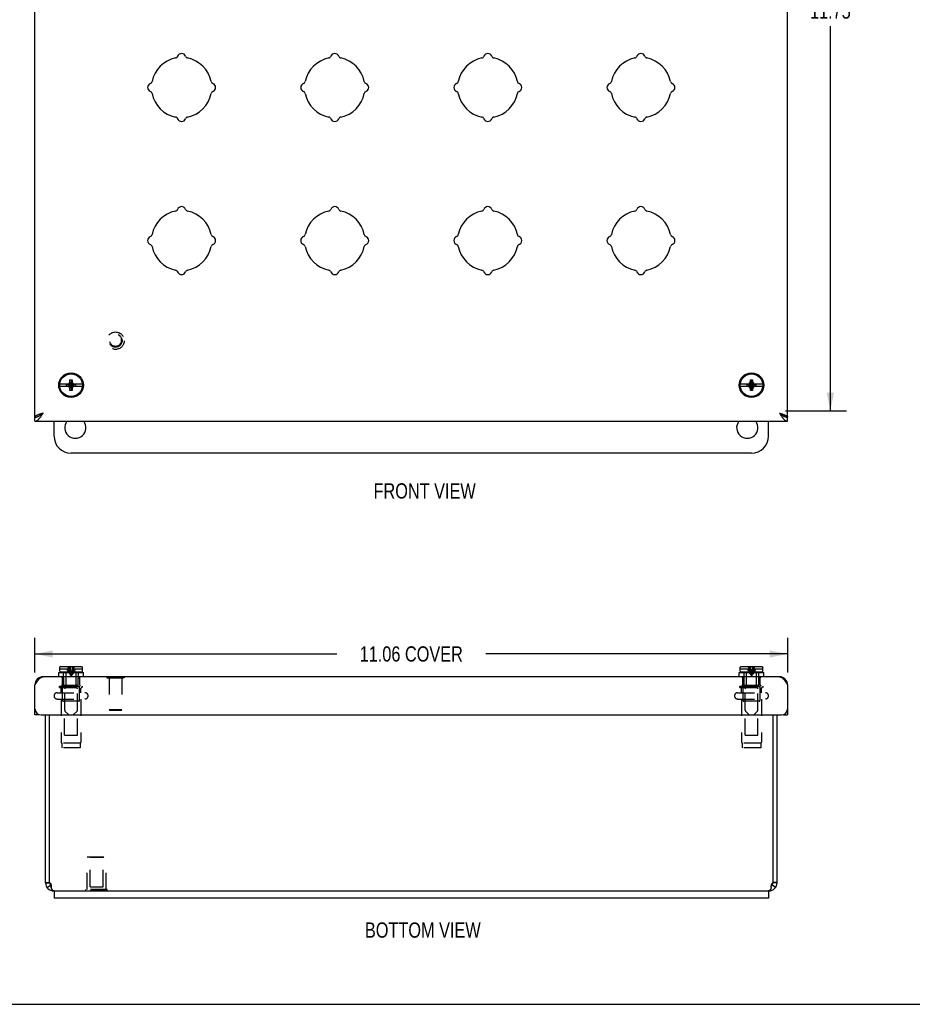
# Model space of a CAD drawing. Header units: inches. Extents: x 0 to 44.7, y 0 to 28.9.
# Tile 2 of 6: x 9.3 to 22.4, y 0 to 14.5. Entities that reach past the tile are written whole.
import ezdxf

# ---------------------------------------------------------------- set-up
doc = ezdxf.new("R2010")
doc.units = ezdxf.units.IN
doc.header["$LTSCALE"] = 2.460526
doc.header["$MEASUREMENT"] = 0
doc.linetypes.add('HIDDEN', pattern=[0.2, 0.1, -0.1])
doc.layers.get('0').update_dxf_attribs({"linetype": 'CONTINUOUS'})
for name, color, linetype in [('06___PRT_ALL_SURFS', 7, 'CONTINUOUS'), ('DEFAULT_2', 8, 'HIDDEN'), ('DIMENSIONS', 7, 'CONTINUOUS')]:
    doc.layers.add(name, color=color, linetype=linetype)
doc.styles.get("Standard").update_dxf_attribs({"font": 'txt', "width": 0.8})
doc.dimstyles.new('DIMSTYLE_2', dxfattribs={"dimtxt": 0.223684, "dimasz": 0.263158, "dimexe": 0.09, "dimexo": 0.07, "dimgap": 0.0425, "dimtad": 0, "dimtih": 1, "dimtoh": 1, "dimzin": 4, "dimdsep": 46, "dimtxsty": 'Standard', "dimblk": '_FILLED', "dimblk1": '_FILLED', "dimblk2": '_FILLED', "dimcen": 0.09, "dimadec": 0, "dimazin": 0, "dimtfac": 1, "dimtofl": 0, "dimtmove": 0, "dimatfit": 3, "dimldrblk": '_FILLED', "dimfxl": 0, "dimtolj": 1, "dimtzin": 4, "dimarcsym": 0})

# ---------------------------------------------------------------- blocks, each defined once
blk = doc.blocks.new('_FILLED')
at = {"color": 0, "linetype": 'ByBlock'}
blk.add_solid([(0, 0), (-1, 0.2), (-1, -0.2)], dxfattribs=at)
blk = doc.blocks.new('*D3')
at = {"layer": 'DIMENSIONS', "color": 2, "linetype": 'Continuous'}
for p, q in [((9.474, 4.878), (9.474, 5.387)), ((20.537, 4.878), (20.537, 5.387)), ((9.474, 5.15), (13.909, 5.15)), ((20.537, 5.15), (16.101, 5.15))]:
    blk.add_line(p, q, dxfattribs=at)
at = {"layer": 'DIMENSIONS', "color": 2, "linetype": 'Continuous', "xscale": 0.2631578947, "yscale": 0.2631578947, "zscale": 0.2631578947, "rotation": 180}
blk.add_blockref('_FILLED', (9.474, 5.15), dxfattribs=at)
at = {"layer": 'DIMENSIONS', "color": 2, "linetype": 'Continuous', "xscale": 0.2631578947, "yscale": 0.2631578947, "zscale": 0.2631578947}
blk.add_blockref('_FILLED', (20.537, 5.15), dxfattribs=at)
at = {"layer": 'DIMENSIONS', "color": 2, "linetype": 'Continuous', "insert": (15.005, 5.262), "char_height": 0.22368, "width": 1.96842, "attachment_point": 2, "line_spacing_factor": 0.9}
blk.add_mtext('11.06 COVER', dxfattribs=at)
blk = doc.blocks.new('*D10')
at = {"layer": 'DIMENSIONS', "color": 2, "linetype": 'Continuous'}
for p, q in [((20.442, 20.476), (21.401, 20.476)), ((21.164, 20.476), (21.164, 14.825)), ((21.164, 8.726), (21.164, 14.378)), ((20.505, 8.726), (21.401, 8.726))]:
    blk.add_line(p, q, dxfattribs=at)
at = {"layer": 'DIMENSIONS', "color": 2, "linetype": 'Continuous', "xscale": 0.2631578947, "yscale": 0.2631578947, "zscale": 0.2631578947}
for p, rotation in [((21.164, 20.476), 90), ((21.164, 8.726), 270)]:
    blk.add_blockref('_FILLED', p, dxfattribs=dict(at, rotation=rotation))
at = {"layer": 'DIMENSIONS', "color": 2, "linetype": 'Continuous', "insert": (21.164, 14.713), "char_height": 0.2237, "width": 0.89474, "attachment_point": 2, "line_spacing_factor": 0.9}
blk.add_mtext('11.75', dxfattribs=at)

msp = doc.modelspace()

# ---------------------------------------------------------------- linework, layer by layer
at = {"color": 3, "linetype": 'Continuous'}
for p, q in [((9.4741, 8.6302), (9.4741, 20.5727)), ((20.5366, 8.6302), (20.5366, 20.5727)), ((9.5941, 8.6902), (9.5815, 8.6862)), ((9.4741, 8.5702), (20.5366, 8.5702)), ((20.4166, 4.8142), (9.5941, 4.8142)), ((9.4741, 4.2542), (9.4741, 4.6942)), ((20.5366, 4.6942), (20.5366, 4.2542)), ((9.5641, 4.2542), (20.4466, 4.2542)), ((9.6303, 1.7862), (9.6303, 4.2542)), ((9.69, 1.79), (9.69, 4.2542)), ((20.3206, 4.2542), (20.3206, 1.79)), ((20.3803, 1.7862), (20.3803, 4.2542)), ((9.7553, 1.6662), (9.7503, 1.6662)), ((20.2603, 1.6662), (20.2553, 1.6662)), ((20.2553, 1.5622), (9.7553, 1.5622))]:
    msp.add_line(p, q, dxfattribs=at)
at = {"color": 7, "linetype": 'Continuous'}
for p, q in [((9.9583, 9.1179), (9.9776, 9.1291)), ((9.9776, 9.1291), (9.9888, 9.1484)), ((10.033, 9.0737), (9.9776, 9.1291)), ((9.9776, 9.0737), (10.033, 9.1291)), ((10.0218, 9.0214), (9.9888, 9.1814)), ((9.9888, 9.1814), (10.0218, 9.1814)), ((9.9888, 9.1484), (9.9888, 9.1814)), ((9.9888, 9.0214), (10.0218, 9.1814)), ((10.0218, 9.0544), (9.9888, 9.1484)), ((9.9888, 9.0544), (10.0218, 9.1484)), ((10.0218, 9.1814), (10.0218, 9.1484)), ((10.0218, 9.1484), (10.033, 9.1291)), ((10.033, 9.1291), (10.0523, 9.1179)), ((19.9583, 9.1179), (19.9776, 9.1291)), ((19.9776, 9.1291), (19.9888, 9.1484)), ((19.9776, 9.1291), (20.033, 9.0737)), ((19.9776, 9.0737), (20.033, 9.1291)), ((19.9888, 9.1814), (20.0218, 9.1814)), ((20.0218, 9.0214), (19.9888, 9.1814)), ((19.9888, 9.1484), (19.9888, 9.1814)), ((19.9888, 9.0214), (20.0218, 9.1814)), ((20.0218, 9.0544), (19.9888, 9.1484)), ((19.9888, 9.0544), (20.0218, 9.1484)), ((20.0218, 9.1814), (20.0218, 9.1484)), ((20.0218, 9.1484), (20.033, 9.1291)), ((20.033, 9.1291), (20.0523, 9.1179)), ((9.9727, 9.1179), (9.8391, 9.1179)), ((9.8391, 9.0849), (9.9727, 9.0849)), ((9.9406, 9.1148), (10.07, 9.0881)), ((9.9406, 9.0881), (9.9406, 9.1148)), ((9.9406, 9.1148), (9.9673, 9.1148)), ((9.9406, 9.0881), (10.07, 9.1148)), ((9.9673, 9.0881), (9.9406, 9.0881)), ((9.9776, 9.0737), (9.9583, 9.0849)), ((9.9673, 9.1148), (9.9727, 9.1179)), ((9.9673, 9.1148), (10.0433, 9.0881)), ((9.9673, 9.0881), (10.0433, 9.1148)), ((9.9727, 9.0849), (9.9673, 9.0881)), ((9.9888, 9.0544), (9.9776, 9.0737)), ((9.9888, 9.0214), (9.9888, 9.0544)), ((10.0218, 9.0214), (9.9888, 9.0214)), ((10.033, 9.0737), (10.0218, 9.0544)), ((10.0218, 9.0544), (10.0218, 9.0214)), ((10.0523, 9.0849), (10.033, 9.0737)), ((10.0379, 9.1179), (10.0433, 9.1148)), ((10.1715, 9.1179), (10.0379, 9.1179)), ((10.0433, 9.0881), (10.0379, 9.0849)), ((10.0379, 9.0849), (10.1715, 9.0849)), ((10.0433, 9.1148), (10.07, 9.1148)), ((10.07, 9.0881), (10.0433, 9.0881)), ((10.07, 9.1148), (10.07, 9.0881)), ((19.9727, 9.1179), (19.8391, 9.1179)), ((19.8391, 9.0849), (19.9727, 9.0849)), ((19.9406, 9.0881), (20.07, 9.1148)), ((19.9406, 9.1148), (19.9673, 9.1148)), ((19.9406, 9.1148), (20.07, 9.0881)), ((19.9406, 9.0881), (19.9406, 9.1148)), ((19.9673, 9.0881), (19.9406, 9.0881)), ((19.9776, 9.0737), (19.9583, 9.0849)), ((19.9673, 9.1148), (19.9727, 9.1179)), ((19.9673, 9.1148), (20.0433, 9.0881)), ((19.9673, 9.0881), (20.0433, 9.1148)), ((19.9727, 9.0849), (19.9673, 9.0881)), ((19.9888, 9.0544), (19.9776, 9.0737)), ((19.9888, 9.0214), (19.9888, 9.0544)), ((20.0218, 9.0214), (19.9888, 9.0214)), ((20.033, 9.0737), (20.0218, 9.0544)), ((20.0218, 9.0544), (20.0218, 9.0214)), ((20.0523, 9.0849), (20.033, 9.0737)), ((20.1715, 9.1179), (20.0379, 9.1179)), ((20.0379, 9.1179), (20.0433, 9.1148)), ((20.0433, 9.0881), (20.0379, 9.0849)), ((20.0379, 9.0849), (20.1715, 9.0849)), ((20.0433, 9.1148), (20.07, 9.1148)), ((20.07, 9.0881), (20.0433, 9.0881)), ((20.07, 9.1148), (20.07, 9.0881)), ((9.4741, 8.5702), (9.4741, 8.6302)), ((9.7553, 8.3514), (9.7553, 8.5702)), ((20.2553, 8.3514), (20.2553, 8.5702)), ((20.5366, 8.5702), (20.5366, 8.6302)), ((20.0053, 8.1014), (10.0053, 8.1014)), ((9.8383, 4.8967), (9.8383, 4.9317)), ((9.8383, 4.9317), (9.8391, 4.9317)), ((9.8391, 4.9497), (9.8392, 4.9512)), ((9.8391, 4.9317), (9.8391, 4.9497)), ((9.8527, 4.9647), (9.8542, 4.9647)), ((9.8542, 4.9647), (10.1564, 4.9647)), ((10.1564, 4.9647), (10.1579, 4.9647)), ((10.1715, 4.9317), (10.1715, 4.9497)), ((10.1715, 4.9317), (10.1723, 4.9317)), ((10.1723, 4.8967), (10.1723, 4.9317)), ((19.8383, 4.9317), (19.8391, 4.9317)), ((19.8383, 4.8967), (19.8383, 4.9317)), ((19.8391, 4.9497), (19.8392, 4.9512)), ((19.8391, 4.9317), (19.8391, 4.9497)), ((19.8527, 4.9647), (19.8542, 4.9647)), ((19.8542, 4.9647), (20.1564, 4.9647)), ((20.1564, 4.9647), (20.1579, 4.9647)), ((20.1715, 4.9317), (20.1715, 4.9497)), ((20.1715, 4.9317), (20.1723, 4.9317)), ((20.1723, 4.8967), (20.1723, 4.9317)), ((9.8243, 4.8142), (9.8243, 4.8767)), ((9.8243, 4.8767), (10.1863, 4.8767)), ((10.1573, 4.8817), (9.8533, 4.8817)), ((9.9323, 4.8767), (9.9323, 4.8817)), ((10.0783, 4.8767), (10.0783, 4.8817)), ((10.1863, 4.8142), (10.1863, 4.8767)), ((10.5311, 4.8192), (10.5311, 4.8142)), ((10.5311, 4.8192), (10.7871, 4.8192)), ((10.7871, 4.8192), (10.7871, 4.8142)), ((19.8243, 4.8767), (20.1863, 4.8767)), ((19.8243, 4.8142), (19.8243, 4.8767)), ((20.1573, 4.8817), (19.8533, 4.8817)), ((19.9323, 4.8767), (19.9323, 4.8817)), ((20.0783, 4.8767), (20.0783, 4.8817)), ((20.1863, 4.8142), (20.1863, 4.8767)), ((9.5341, 4.2542), (9.4741, 4.2542)), ((9.5341, 4.2594), (9.5341, 4.2542)), ((20.4766, 4.2542), (20.4766, 4.2594)), ((20.4766, 4.2542), (20.5366, 4.2542)), ((9.6303, 1.7898), (9.6903, 1.7898)), ((9.6303, 1.7862), (9.6903, 1.7862)), ((9.6532, 1.7157), (9.7018, 1.751)), ((9.6903, 1.7862), (9.6903, 1.7898)), ((9.7143, 1.7154), (9.7143, 1.742)), ((20.2964, 1.7154), (20.2964, 1.742)), ((20.3574, 1.7157), (20.3089, 1.751)), ((20.3803, 1.7898), (20.3203, 1.7898)), ((20.3203, 1.7898), (20.3203, 1.7862)), ((20.3803, 1.7862), (20.3203, 1.7862)), ((9.7553, 1.6662), (9.7553, 1.5622)), ((9.7553, 1.6662), (20.2553, 1.6662)), ((20.2553, 1.6662), (20.2553, 1.5622)), ((0, 0), (44.7368, 0))]:
    msp.add_line(p, q, dxfattribs=at)
at = {"color": 3, "linetype": 'Continuous'}
for points in [[(9.4741, 8.5702), (9.4783, 8.5703), (9.4826, 8.5709), (9.4869, 8.5718), (9.4912, 8.5732), (9.4955, 8.5748), (9.4998, 8.5769), (9.5041, 8.5793), (9.5084, 8.582), (9.5126, 8.5851), (9.5169, 8.5885), (9.5212, 8.5923), (9.5255, 8.5963), (9.5298, 8.6007), (9.534, 8.6053), (9.5383, 8.6102), (9.5426, 8.6153), (9.5469, 8.6207), (9.5512, 8.6263), (9.5555, 8.6321), (9.5598, 8.6381), (9.5641, 8.6442), (9.5683, 8.6505), (9.5726, 8.6569), (9.5769, 8.6634), (9.5812, 8.67), (9.5855, 8.6767), (9.5898, 8.6834), (9.5941, 8.6902)], [(9.5815, 8.6862), (9.5753, 8.6842), (9.5691, 8.6822), (9.563, 8.6802), (9.557, 8.6782), (9.5511, 8.6762), (9.5452, 8.6742), (9.5396, 8.6722), (9.5341, 8.6702), (9.5287, 8.6682), (9.5235, 8.6662), (9.5185, 8.6642), (9.5138, 8.6622), (9.5092, 8.6602), (9.5049, 8.6582), (9.5008, 8.6562), (9.497, 8.6542), (9.4934, 8.6522), (9.4901, 8.6502), (9.4871, 8.6482), (9.4844, 8.6462), (9.482, 8.6442), (9.4799, 8.6422), (9.4781, 8.6402), (9.4767, 8.6382), (9.4755, 8.6362), (9.4747, 8.6342), (9.4742, 8.6322), (9.4741, 8.6302)], [(20.4166, 8.6902), (20.4291, 8.6862), (20.4353, 8.6842), (20.4415, 8.6822), (20.4476, 8.6802), (20.4536, 8.6782), (20.4596, 8.6762), (20.4654, 8.6742), (20.471, 8.6722), (20.4766, 8.6702), (20.4819, 8.6682), (20.4871, 8.6662), (20.4921, 8.6642), (20.4969, 8.6622), (20.5014, 8.6602), (20.5057, 8.6582), (20.5098, 8.6562), (20.5136, 8.6542), (20.5172, 8.6522), (20.5205, 8.6502), (20.5235, 8.6482), (20.5262, 8.6462), (20.5286, 8.6442), (20.5307, 8.6422), (20.5325, 8.6402), (20.5339, 8.6382), (20.5351, 8.6362), (20.5359, 8.6342), (20.5364, 8.6322), (20.5366, 8.6302)], [(20.4166, 8.6902), (20.4208, 8.6834), (20.4251, 8.6767), (20.4294, 8.6701), (20.4337, 8.6634), (20.438, 8.6569), (20.4423, 8.6505), (20.4466, 8.6442), (20.4509, 8.6381), (20.4551, 8.6321), (20.4594, 8.6263), (20.4637, 8.6207), (20.468, 8.6153), (20.4723, 8.6102), (20.4765, 8.6053), (20.4808, 8.6007), (20.4851, 8.5963), (20.4894, 8.5923), (20.4937, 8.5886), (20.498, 8.5851), (20.5023, 8.582), (20.5066, 8.5793), (20.5108, 8.5769), (20.5151, 8.5748), (20.5194, 8.5732), (20.5237, 8.5719), (20.528, 8.5709), (20.5323, 8.5703), (20.5366, 8.5702)], [(9.4741, 4.6942), (9.4783, 4.701), (9.4826, 4.7077), (9.4869, 4.7143), (9.4912, 4.7209), (9.4955, 4.7275), (9.4998, 4.7339), (9.5041, 4.7402), (9.5084, 4.7463), (9.5126, 4.7523), (9.5169, 4.7581), (9.5212, 4.7637), (9.5255, 4.769), (9.5298, 4.7742), (9.534, 4.7791), (9.5383, 4.7837), (9.5426, 4.788), (9.5469, 4.7921), (9.5512, 4.7958), (9.5555, 4.7993), (9.5598, 4.8024), (9.5641, 4.8051), (9.5683, 4.8075), (9.5726, 4.8095), (9.5769, 4.8112), (9.5812, 4.8125), (9.5855, 4.8135), (9.5898, 4.814), (9.5941, 4.8142)], [(20.4166, 4.8142), (20.4208, 4.814), (20.4251, 4.8135), (20.4294, 4.8125), (20.4337, 4.8112), (20.438, 4.8095), (20.4423, 4.8075), (20.4466, 4.8051), (20.4509, 4.8023), (20.4551, 4.7993), (20.4594, 4.7958), (20.4637, 4.7921), (20.468, 4.7881), (20.4723, 4.7837), (20.4765, 4.7791), (20.4808, 4.7742), (20.4851, 4.7691), (20.4894, 4.7637), (20.4937, 4.7581), (20.498, 4.7523), (20.5023, 4.7463), (20.5066, 4.7402), (20.5108, 4.7339), (20.5151, 4.7275), (20.5194, 4.7209), (20.5237, 4.7143), (20.528, 4.7077), (20.5323, 4.701), (20.5366, 4.6942)], [(9.6951, 1.7862), (9.696, 1.7852), (9.6968, 1.7842), (9.6977, 1.7831), (9.6985, 1.782), (9.6993, 1.7809), (9.7001, 1.7797), (9.7009, 1.7786), (9.7016, 1.7773), (9.7024, 1.7761), (9.7031, 1.7749), (9.7038, 1.7736), (9.7045, 1.7723), (9.7052, 1.771), (9.7058, 1.7696), (9.7065, 1.7683), (9.7071, 1.7669), (9.7077, 1.7655), (9.7083, 1.7641), (9.7088, 1.7627), (9.7094, 1.7613), (9.7099, 1.7598), (9.7104, 1.7584), (9.7108, 1.7569), (9.7113, 1.7555), (9.7117, 1.754), (9.7121, 1.7525), (9.7125, 1.751), (9.7128, 1.7495), (9.7132, 1.7481), (9.7135, 1.7466), (9.7137, 1.7451), (9.714, 1.7436), (9.7142, 1.7421), (9.7145, 1.7406), (9.7146, 1.7392), (9.7148, 1.7377), (9.715, 1.7362), (9.7151, 1.7348), (9.7152, 1.7333), (9.7152, 1.7319), (9.7153, 1.7304), (9.7153, 1.729), (9.7153, 1.7282)], [(20.2953, 1.7282), (20.2953, 1.729), (20.2953, 1.7304), (20.2954, 1.7319), (20.2955, 1.7333), (20.2956, 1.7348), (20.2957, 1.7362), (20.2958, 1.7377), (20.296, 1.7392), (20.2962, 1.7406), (20.2964, 1.7421), (20.2966, 1.7436), (20.2969, 1.7451), (20.2972, 1.7466), (20.2975, 1.7481), (20.2978, 1.7495), (20.2981, 1.751), (20.2985, 1.7525), (20.2989, 1.754), (20.2993, 1.7555), (20.2998, 1.7569), (20.3003, 1.7584), (20.3007, 1.7598), (20.3013, 1.7613), (20.3018, 1.7627), (20.3023, 1.7641), (20.3029, 1.7655), (20.3035, 1.7669), (20.3041, 1.7683), (20.3048, 1.7696), (20.3054, 1.771), (20.3061, 1.7723), (20.3068, 1.7736), (20.3075, 1.7749), (20.3082, 1.7761), (20.309, 1.7773), (20.3098, 1.7786), (20.3105, 1.7797), (20.3113, 1.7809), (20.3121, 1.782), (20.3129, 1.7831), (20.3138, 1.7842), (20.3146, 1.7852), (20.3155, 1.7862)], [(9.7153, 1.7282), (9.7153, 1.7276), (9.7153, 1.7262), (9.7152, 1.7248), (9.7152, 1.7234), (9.7151, 1.722), (9.715, 1.7207), (9.7148, 1.7193), (9.7147, 1.718), (9.7145, 1.7167), (9.7143, 1.7154)], [(9.7503, 1.6662), (9.7496, 1.6663), (9.7489, 1.6663), (9.7481, 1.6664), (9.7474, 1.6666), (9.7467, 1.6668), (9.746, 1.667), (9.7453, 1.6673), (9.7445, 1.6676), (9.7438, 1.6679), (9.7431, 1.6683), (9.7424, 1.6688), (9.7417, 1.6693), (9.7409, 1.6698), (9.7402, 1.6704), (9.7395, 1.671), (9.7388, 1.6716), (9.7381, 1.6723), (9.7373, 1.673), (9.7366, 1.6738), (9.7359, 1.6746), (9.7352, 1.6755), (9.7344, 1.6763), (9.7337, 1.6773), (9.733, 1.6782), (9.7323, 1.6792), (9.7316, 1.6803), (9.7308, 1.6813), (9.7301, 1.6825), (9.7294, 1.6836), (9.7287, 1.6848), (9.728, 1.686), (9.7272, 1.6873), (9.7265, 1.6886), (9.7258, 1.6899), (9.7251, 1.6913), (9.7243, 1.6926), (9.7236, 1.6941), (9.7229, 1.6955), (9.7222, 1.697), (9.7215, 1.6985), (9.7207, 1.7001), (9.72, 1.7017), (9.7193, 1.7033), (9.7186, 1.7049), (9.7179, 1.7066), (9.7171, 1.7083), (9.7164, 1.71), (9.7157, 1.7118), (9.715, 1.7136), (9.7143, 1.7154)], [(20.2964, 1.7154), (20.2956, 1.7136), (20.2949, 1.7118), (20.2942, 1.71), (20.2935, 1.7083), (20.2928, 1.7066), (20.292, 1.7049), (20.2913, 1.7033), (20.2906, 1.7017), (20.2899, 1.7001), (20.2892, 1.6985), (20.2884, 1.697), (20.2877, 1.6955), (20.287, 1.6941), (20.2863, 1.6926), (20.2855, 1.6913), (20.2848, 1.6899), (20.2841, 1.6886), (20.2834, 1.6873), (20.2827, 1.686), (20.2819, 1.6848), (20.2812, 1.6836), (20.2805, 1.6825), (20.2798, 1.6813), (20.2791, 1.6803), (20.2783, 1.6792), (20.2776, 1.6782), (20.2769, 1.6773), (20.2762, 1.6763), (20.2755, 1.6755), (20.2747, 1.6746), (20.274, 1.6738), (20.2733, 1.673), (20.2726, 1.6723), (20.2718, 1.6716), (20.2711, 1.671), (20.2704, 1.6704), (20.2697, 1.6698), (20.269, 1.6693), (20.2682, 1.6688), (20.2675, 1.6683), (20.2668, 1.6679), (20.2661, 1.6676), (20.2654, 1.6673), (20.2646, 1.667), (20.2639, 1.6668), (20.2632, 1.6666), (20.2625, 1.6664), (20.2618, 1.6663), (20.261, 1.6663), (20.2603, 1.6662)], [(20.2964, 1.7154), (20.2962, 1.7167), (20.296, 1.718), (20.2958, 1.7193), (20.2957, 1.7207), (20.2955, 1.722), (20.2955, 1.7234), (20.2954, 1.7248), (20.2953, 1.7262), (20.2953, 1.7276), (20.2953, 1.7282)]]:
    msp.add_lwpolyline(points, dxfattribs=at)
at = {"color": 7, "linetype": 'Continuous'}
for points in [[(9.5426, 8.6527), (9.5469, 8.6554), (9.5512, 8.6582), (9.5555, 8.6611), (9.5598, 8.6641), (9.5641, 8.6672), (9.5683, 8.6703), (9.5726, 8.6735), (9.5769, 8.6768), (9.5812, 8.6801), (9.5855, 8.6834), (9.5898, 8.6868), (9.5941, 8.6902)], [(9.5941, 8.6902), (9.5902, 8.6877), (9.5863, 8.6852), (9.5824, 8.6827), (9.5785, 8.6802), (9.5748, 8.6776), (9.5711, 8.6751), (9.5675, 8.6726), (9.5641, 8.6702), (9.5607, 8.6677), (9.5576, 8.6652), (9.5545, 8.6627), (9.5516, 8.6602), (9.5489, 8.6576), (9.5464, 8.6551), (9.5464, 8.6551)], [(20.4166, 8.6902), (20.4205, 8.6877), (20.4244, 8.6852), (20.4283, 8.6827), (20.4321, 8.6802), (20.4359, 8.6776), (20.4395, 8.6751), (20.4431, 8.6726), (20.4466, 8.6702), (20.4499, 8.6677), (20.4531, 8.6652), (20.4561, 8.6627), (20.459, 8.6602), (20.4617, 8.6576), (20.4642, 8.6551), (20.4642, 8.6551)], [(20.4166, 8.6902), (20.4208, 8.6868), (20.4251, 8.6834), (20.4294, 8.6801), (20.4337, 8.6768), (20.438, 8.6735), (20.4423, 8.6703), (20.4466, 8.6672), (20.4509, 8.6641), (20.4551, 8.6611), (20.4594, 8.6582), (20.4637, 8.6554)], [(9.4741, 8.6302), (9.4783, 8.6302), (9.4826, 8.6305), (9.4869, 8.631), (9.4912, 8.6317), (9.4955, 8.6325), (9.4998, 8.6335), (9.5041, 8.6347), (9.5084, 8.6361), (9.5126, 8.6376), (9.5169, 8.6394), (9.5212, 8.6412), (9.5255, 8.6432), (9.5298, 8.6454), (9.534, 8.6477)], [(9.534, 8.6477), (9.5383, 8.6502), (9.5426, 8.6527)], [(20.4637, 8.6554), (20.468, 8.6527), (20.4723, 8.6502), (20.4765, 8.6477)], [(20.4765, 8.6477), (20.4808, 8.6454), (20.4851, 8.6432), (20.4894, 8.6412), (20.4937, 8.6394), (20.498, 8.6376), (20.5023, 8.6361), (20.5066, 8.6347), (20.5108, 8.6335), (20.5151, 8.6325), (20.5194, 8.6317), (20.5237, 8.631), (20.528, 8.6305), (20.5323, 8.6302), (20.5366, 8.6302)], [(9.8392, 4.9512), (9.8394, 4.9527), (9.8398, 4.9541), (9.8403, 4.9555), (9.8409, 4.9568), (9.8417, 4.9581), (9.8426, 4.9593), (9.8435, 4.9603), (9.8446, 4.9613), (9.8458, 4.9622), (9.8471, 4.963), (9.8484, 4.9636), (9.8498, 4.9641), (9.8513, 4.9644), (9.8527, 4.9647)], [(10.1579, 4.9647), (10.1593, 4.9644), (10.1608, 4.9641), (10.1622, 4.9636), (10.1635, 4.963), (10.1648, 4.9622), (10.166, 4.9613), (10.1671, 4.9604), (10.1681, 4.9593), (10.1689, 4.9581), (10.1697, 4.9568), (10.1703, 4.9555), (10.1708, 4.9541), (10.1712, 4.9527)], [(10.1712, 4.9527), (10.1714, 4.9512), (10.1715, 4.9497)], [(19.8392, 4.9512), (19.8394, 4.9527), (19.8398, 4.9541), (19.8403, 4.9555), (19.8409, 4.9568), (19.8417, 4.9581), (19.8426, 4.9593), (19.8435, 4.9603), (19.8446, 4.9613), (19.8458, 4.9622), (19.8471, 4.963), (19.8484, 4.9636), (19.8498, 4.9641), (19.8513, 4.9644), (19.8527, 4.9647)], [(20.1579, 4.9647), (20.1593, 4.9644), (20.1608, 4.9641), (20.1622, 4.9636), (20.1635, 4.963), (20.1648, 4.9622), (20.166, 4.9613), (20.1671, 4.9604), (20.1681, 4.9593), (20.1689, 4.9581), (20.1697, 4.9568), (20.1703, 4.9555), (20.1708, 4.9541), (20.1712, 4.9527)], [(20.1712, 4.9527), (20.1714, 4.9512), (20.1715, 4.9497)]]:
    msp.add_lwpolyline(points, dxfattribs=at)
for centre, radius in [((10.0053, 9.1014), 0.181), ((10.0053, 9.1014), 0.167), ((20.0053, 9.1014), 0.181), ((20.0053, 9.1014), 0.167)]:
    msp.add_circle(centre, radius, dxfattribs=at)
at = {"color": 3, "linetype": 'Continuous'}
for centre, radius, start, end in [((11.6303, 13.4764), 0.443, 101.44242, 168.55758), ((11.5345, 13.9498), 0.04, 281.44242, 339.19898), ((11.6303, 13.9134), 0.0625, 20.80102, 159.19898), ((11.7261, 13.9498), 0.04, 200.80102, 258.55758), ((11.6303, 13.4764), 0.443, 11.44242, 78.55758), ((13.8803, 13.4764), 0.443, 101.44242, 168.55758), ((13.7845, 13.9498), 0.04, 281.44242, 339.19898), ((13.8803, 13.9134), 0.0625, 20.80102, 159.19898), ((13.9761, 13.9498), 0.04, 200.80102, 258.55758), ((13.8803, 13.4764), 0.443, 11.44242, 78.55758), ((16.1303, 13.4764), 0.443, 101.44242, 168.55758), ((16.0345, 13.9498), 0.04, 281.44242, 339.19898), ((16.1303, 13.9134), 0.0625, 20.80102, 159.19898), ((16.2261, 13.9498), 0.04, 200.80102, 258.55758), ((16.1303, 13.4764), 0.443, 11.44242, 78.55758), ((18.3803, 13.4764), 0.443, 101.44242, 168.55758), ((18.2845, 13.9498), 0.04, 281.44242, 339.19898), ((18.3803, 13.9134), 0.0625, 20.80102, 159.19898), ((18.4761, 13.9498), 0.04, 200.80102, 258.55758), ((18.3803, 13.4764), 0.443, 11.44242, 78.55758), ((11.1933, 13.4764), 0.0625, 110.80102, 249.19898), ((11.1569, 13.5722), 0.04, 290.80102, 348.55758), ((12.1037, 13.5722), 0.04, 191.44242, 249.19898), ((12.0673, 13.4764), 0.0625, 290.80102, 69.19898), ((13.4433, 13.4764), 0.0625, 110.80102, 249.19898), ((13.4069, 13.5722), 0.04, 290.80102, 348.55758), ((14.3537, 13.5722), 0.04, 191.44242, 249.19898), ((14.3173, 13.4764), 0.0625, 290.80102, 69.19898), ((15.6933, 13.4764), 0.0625, 110.80102, 249.19898), ((15.6569, 13.5722), 0.04, 290.80102, 348.55758), ((16.6037, 13.5722), 0.04, 191.44242, 249.19898), ((16.5673, 13.4764), 0.0625, 290.80102, 69.19898), ((17.9433, 13.4764), 0.0625, 110.80102, 249.19898), ((17.9069, 13.5722), 0.04, 290.80102, 348.55758), ((18.8537, 13.5722), 0.04, 191.44242, 249.19898), ((18.8173, 13.4764), 0.0625, 290.80102, 69.19898), ((11.1569, 13.3806), 0.04, 11.44242, 69.19898), ((11.6303, 13.4764), 0.443, 191.44242, 258.55758), ((11.6303, 13.4764), 0.443, 281.44242, 348.55758), ((12.1037, 13.3806), 0.04, 110.80102, 168.55758), ((13.4069, 13.3806), 0.04, 11.44242, 69.19898), ((13.8803, 13.4764), 0.443, 191.44242, 258.55758), ((13.8803, 13.4764), 0.443, 281.44242, 348.55758), ((14.3537, 13.3806), 0.04, 110.80102, 168.55758), ((15.6569, 13.3806), 0.04, 11.44242, 69.19898), ((16.1303, 13.4764), 0.443, 191.44242, 258.55758), ((16.1303, 13.4764), 0.443, 281.44242, 348.55758), ((16.6037, 13.3806), 0.04, 110.80102, 168.55758), ((17.9069, 13.3806), 0.04, 11.44242, 69.19898), ((18.3803, 13.4764), 0.443, 191.44242, 258.55758), ((18.3803, 13.4764), 0.443, 281.44242, 348.55758), ((18.8537, 13.3806), 0.04, 110.80102, 168.55758), ((11.5345, 13.003), 0.04, 20.80102, 78.55758), ((11.7261, 13.003), 0.04, 101.44242, 159.19898), ((13.7845, 13.003), 0.04, 20.80102, 78.55758), ((13.9761, 13.003), 0.04, 101.44242, 159.19898), ((16.0345, 13.003), 0.04, 20.80102, 78.55758), ((16.2261, 13.003), 0.04, 101.44242, 159.19898), ((18.2845, 13.003), 0.04, 20.80102, 78.55758), ((18.4761, 13.003), 0.04, 101.44242, 159.19898), ((11.6303, 13.0394), 0.0625, 200.80102, 339.19898), ((13.8803, 13.0394), 0.0625, 200.80102, 339.19898), ((16.1303, 13.0394), 0.0625, 200.80102, 339.19898), ((18.3803, 13.0394), 0.0625, 200.80102, 339.19898), ((11.6303, 11.6634), 0.0625, 20.80102, 159.19898), ((13.8803, 11.6634), 0.0625, 20.80102, 159.19898), ((16.1303, 11.6634), 0.0625, 20.80102, 159.19898), ((18.3803, 11.6634), 0.0625, 20.80102, 159.19898), ((11.6303, 11.2264), 0.443, 101.44242, 168.55758), ((11.5345, 11.6998), 0.04, 281.44242, 339.19898), ((11.7261, 11.6998), 0.04, 200.80102, 258.55758), ((11.6303, 11.2264), 0.443, 11.44242, 78.55758), ((13.8803, 11.2264), 0.443, 101.44242, 168.55758), ((13.7845, 11.6998), 0.04, 281.44242, 339.19898), ((13.9761, 11.6998), 0.04, 200.80102, 258.55758), ((13.8803, 11.2264), 0.443, 11.44242, 78.55758), ((16.1303, 11.2264), 0.443, 101.44242, 168.55758), ((16.0345, 11.6998), 0.04, 281.44242, 339.19898), ((16.2261, 11.6998), 0.04, 200.80102, 258.55758), ((16.1303, 11.2264), 0.443, 11.44242, 78.55758), ((18.3803, 11.2264), 0.443, 101.44242, 168.55758), ((18.2845, 11.6998), 0.04, 281.44242, 339.19898), ((18.4761, 11.6998), 0.04, 200.80102, 258.55758), ((18.3803, 11.2264), 0.443, 11.44242, 78.55758), ((11.1569, 11.3222), 0.04, 290.80102, 348.55758), ((12.1037, 11.3222), 0.04, 191.44242, 249.19898), ((13.4069, 11.3222), 0.04, 290.80102, 348.55758), ((14.3537, 11.3222), 0.04, 191.44242, 249.19898), ((15.6569, 11.3222), 0.04, 290.80102, 348.55758), ((16.6037, 11.3222), 0.04, 191.44242, 249.19898), ((17.9069, 11.3222), 0.04, 290.80102, 348.55758), ((18.8537, 11.3222), 0.04, 191.44242, 249.19898), ((11.1933, 11.2264), 0.0625, 110.80102, 249.19898), ((11.1569, 11.1306), 0.04, 11.44242, 69.19898), ((12.1037, 11.1306), 0.04, 110.80102, 168.55758), ((12.0673, 11.2264), 0.0625, 290.80102, 69.19898), ((13.4433, 11.2264), 0.0625, 110.80102, 249.19898), ((13.4069, 11.1306), 0.04, 11.44242, 69.19898), ((14.3537, 11.1306), 0.04, 110.80102, 168.55758), ((14.3173, 11.2264), 0.0625, 290.80102, 69.19898), ((15.6933, 11.2264), 0.0625, 110.80102, 249.19898), ((15.6569, 11.1306), 0.04, 11.44242, 69.19898), ((16.6037, 11.1306), 0.04, 110.80102, 168.55758), ((16.5673, 11.2264), 0.0625, 290.80102, 69.19898), ((17.9433, 11.2264), 0.0625, 110.80102, 249.19898), ((17.9069, 11.1306), 0.04, 11.44242, 69.19898), ((18.8537, 11.1306), 0.04, 110.80102, 168.55758), ((18.8173, 11.2264), 0.0625, 290.80102, 69.19898), ((11.6303, 11.2264), 0.443, 191.44242, 258.55758), ((11.6303, 11.2264), 0.443, 281.44242, 348.55758), ((13.8803, 11.2264), 0.443, 191.44242, 258.55758), ((13.8803, 11.2264), 0.443, 281.44242, 348.55758), ((16.1303, 11.2264), 0.443, 191.44242, 258.55758), ((16.1303, 11.2264), 0.443, 281.44242, 348.55758), ((18.3803, 11.2264), 0.443, 191.44242, 258.55758), ((18.3803, 11.2264), 0.443, 281.44242, 348.55758), ((11.5345, 10.753), 0.04, 20.80102, 78.55758), ((11.6303, 10.7894), 0.0625, 200.80102, 339.19898), ((11.7261, 10.753), 0.04, 101.44242, 159.19898), ((13.7845, 10.753), 0.04, 20.80102, 78.55758), ((13.8803, 10.7894), 0.0625, 200.80102, 339.19898), ((13.9761, 10.753), 0.04, 101.44242, 159.19898), ((16.0345, 10.753), 0.04, 20.80102, 78.55758), ((16.1303, 10.7894), 0.0625, 200.80102, 339.19898), ((16.2261, 10.753), 0.04, 101.44242, 159.19898), ((18.2845, 10.753), 0.04, 20.80102, 78.55758), ((18.3803, 10.7894), 0.0625, 200.80102, 339.19898), ((18.4761, 10.753), 0.04, 101.44242, 159.19898), ((9.5941, 4.6942), 0.12, 90, 180), ((20.4166, 4.6942), 0.12, 0, 90), ((9.5641, 4.3442), 0.09, 180, 270), ((20.4466, 4.3442), 0.09, 270, 360), ((9.7503, 1.7862), 0.12, 180, 270), ((9.6603, 1.7437), 0.055, 50.69801, 57.31636), ((20.2603, 1.7862), 0.12, 270, 360), ((20.3503, 1.7437), 0.055, 122.68364, 129.30199)]:
    msp.add_arc(centre, radius, start, end, dxfattribs=at)
at = {"color": 7, "linetype": 'Continuous'}
for centre, radius, start, end in [((10.0678, 8.4764), 0.1562, 143.03757, 36.96243), ((19.9428, 8.4764), 0.1562, 143.03757, 36.96243), ((10.0053, 8.3514), 0.25, 180, 270), ((20.0053, 8.3514), 0.25, 270, 360), ((9.8533, 4.8967), 0.015, 180, 270), ((10.1573, 4.8967), 0.015, 270, 360), ((19.8533, 4.8967), 0.015, 180, 270), ((20.1573, 4.8967), 0.015, 270, 360), ((9.7503, 1.7862), 0.06, 180, 233.05876), ((20.2603, 1.7862), 0.06, 306.94124, 360)]:
    msp.add_arc(centre, radius, start, end, dxfattribs=at)
at = {"layer": '06___PRT_ALL_SURFS', "color": 8, "linetype": 'HIDDEN'}
for p, q in [((10.2243, 1.6658), (10.2243, 1.6868)), ((10.5363, 1.6868), (10.2243, 1.6868)), ((10.5363, 1.6658), (10.2243, 1.6658)), ((10.3803, 1.6658), (10.3803, 1.6868)), ((10.5363, 1.6658), (10.5363, 1.6868))]:
    msp.add_line(p, q, dxfattribs=at)
at = {"layer": 'DEFAULT_2', "color": 8, "linetype": 'HIDDEN'}
for p, q in [((9.8391, 4.9317), (9.9727, 4.9317)), ((9.8409, 4.9568), (9.8409, 4.9568)), ((9.8417, 4.9581), (9.8417, 4.9581)), ((9.8426, 4.9593), (9.8426, 4.9593)), ((9.8436, 4.9604), (9.8435, 4.9603)), ((9.8447, 4.9613), (9.8446, 4.9613)), ((9.8458, 4.9622), (9.8458, 4.9622)), ((9.8471, 4.963), (9.8471, 4.963)), ((9.8527, 4.9647), (9.8513, 4.9644)), ((10.0379, 4.9317), (10.1715, 4.9317)), ((10.1635, 4.963), (10.1635, 4.963)), ((10.1648, 4.9622), (10.1648, 4.9622)), ((10.166, 4.9613), (10.166, 4.9613)), ((10.1671, 4.9603), (10.1671, 4.9604)), ((10.1681, 4.9593), (10.1681, 4.9593)), ((10.169, 4.9581), (10.1689, 4.9581)), ((10.1697, 4.9568), (10.1697, 4.9568)), ((10.1714, 4.9512), (10.1712, 4.9527)), ((19.8391, 4.9317), (19.9727, 4.9317)), ((19.8409, 4.9568), (19.8409, 4.9568)), ((19.8417, 4.9581), (19.8417, 4.9581)), ((19.8426, 4.9593), (19.8426, 4.9593)), ((19.8436, 4.9604), (19.8435, 4.9603)), ((19.8447, 4.9613), (19.8446, 4.9613)), ((19.8458, 4.9622), (19.8458, 4.9622)), ((19.8471, 4.963), (19.8471, 4.963)), ((19.8527, 4.9647), (19.8513, 4.9644)), ((20.0403, 4.9369), (20.0379, 4.9317)), ((20.0379, 4.9317), (20.1715, 4.9317)), ((20.1635, 4.963), (20.1635, 4.963)), ((20.1648, 4.9622), (20.1648, 4.9622)), ((20.166, 4.9613), (20.166, 4.9613)), ((20.1671, 4.9603), (20.1671, 4.9604)), ((20.1681, 4.9593), (20.1681, 4.9593)), ((20.169, 4.9581), (20.1689, 4.9581)), ((20.1697, 4.9568), (20.1697, 4.9568)), ((20.1714, 4.9512), (20.1712, 4.9527)), ((9.8753, 4.7967), (9.8753, 4.8142)), ((9.8753, 4.7967), (9.8995, 4.7967)), ((9.8788, 4.6892), (9.8788, 4.7967)), ((9.8953, 4.7967), (9.8953, 4.8767)), ((9.8995, 4.6667), (9.8995, 4.7967)), ((9.9323, 4.6689), (9.9323, 4.8767)), ((9.9597, 4.8962), (9.9702, 4.8788)), ((10.0509, 4.8962), (10.0404, 4.8788)), ((10.0783, 4.6689), (10.0783, 4.8767)), ((10.1111, 4.6667), (10.1111, 4.7967)), ((10.1111, 4.7967), (10.1353, 4.7967)), ((10.1153, 4.7967), (10.1153, 4.8767)), ((10.1318, 4.6892), (10.1318, 4.7967)), ((10.1353, 4.7967), (10.1353, 4.8142)), ((10.5311, 4.8142), (10.5311, 4.8012)), ((10.5311, 4.8012), (10.7871, 4.8012)), ((10.5651, 4.8012), (10.5651, 4.3292)), ((10.7531, 4.8012), (10.7531, 4.3292)), ((10.7871, 4.8142), (10.7871, 4.8012)), ((19.8753, 4.7967), (19.8753, 4.8142)), ((19.8753, 4.7967), (19.8995, 4.7967)), ((19.8788, 4.6892), (19.8788, 4.7967)), ((19.8953, 4.7967), (19.8953, 4.8767)), ((19.8995, 4.6667), (19.8995, 4.7967)), ((19.9323, 4.6689), (19.9323, 4.8767)), ((19.9597, 4.8962), (19.9702, 4.8788)), ((20.0509, 4.8962), (20.0404, 4.8788)), ((20.0783, 4.6689), (20.0783, 4.8767)), ((20.1111, 4.7967), (20.1353, 4.7967)), ((20.1111, 4.6667), (20.1111, 4.7967)), ((20.1153, 4.7967), (20.1153, 4.8767)), ((20.1318, 4.6892), (20.1318, 4.7967)), ((20.1353, 4.7967), (20.1353, 4.8142)), ((9.8353, 4.6582), (9.8353, 4.6762)), ((9.8353, 4.6762), (10.1753, 4.6762)), ((9.8353, 4.6582), (10.1753, 4.6582)), ((9.8593, 4.5802), (9.8593, 4.6482)), ((9.8655, 4.6892), (9.8734, 4.6815)), ((9.8655, 4.6892), (10.1451, 4.6892)), ((9.8734, 4.6815), (9.8811, 4.674)), ((9.8803, 4.4662), (9.8803, 4.6762)), ((9.8811, 4.674), (9.8886, 4.6667)), ((10.122, 4.6667), (9.8886, 4.6667)), ((9.9113, 4.3219), (9.9113, 4.6355)), ((9.9279, 4.6583), (9.9157, 4.6461)), ((10.0827, 4.6583), (10.0949, 4.6461)), ((10.0993, 4.3219), (10.0993, 4.6355)), ((10.1295, 4.674), (10.122, 4.6667)), ((10.1295, 4.674), (10.1372, 4.6815)), ((10.1303, 4.4662), (10.1303, 4.6762)), ((10.1372, 4.6815), (10.1451, 4.6892)), ((10.1513, 4.5802), (10.1513, 4.6482)), ((10.1753, 4.6582), (10.1753, 4.6762)), ((19.8353, 4.6762), (20.1753, 4.6762)), ((19.8353, 4.6582), (19.8353, 4.6762)), ((19.8353, 4.6582), (20.1753, 4.6582)), ((19.8593, 4.5802), (19.8593, 4.6482)), ((19.8655, 4.6892), (20.1451, 4.6892)), ((19.8734, 4.6815), (19.8655, 4.6892)), ((19.8734, 4.6815), (19.8811, 4.674)), ((19.8803, 4.4662), (19.8803, 4.6762)), ((19.8811, 4.674), (19.8886, 4.6667)), ((20.122, 4.6667), (19.8886, 4.6667)), ((19.9113, 4.3219), (19.9113, 4.6355)), ((19.9279, 4.6583), (19.9157, 4.6461)), ((20.0827, 4.6583), (20.0949, 4.6461)), ((20.0993, 4.3219), (20.0993, 4.6355)), ((20.122, 4.6667), (20.1295, 4.674)), ((20.1295, 4.674), (20.1372, 4.6815)), ((20.1303, 4.4662), (20.1303, 4.6762)), ((20.1372, 4.6815), (20.1451, 4.6892)), ((20.1513, 4.5802), (20.1513, 4.6482)), ((20.1753, 4.6582), (20.1753, 4.6762)), ((9.8016, 4.5802), (10.2091, 4.5802)), ((9.8016, 4.4877), (10.2091, 4.4877)), ((9.8593, 4.4877), (9.8593, 3.8546)), ((10.1513, 4.4877), (10.1513, 3.8546)), ((19.8016, 4.5802), (20.2091, 4.5802)), ((19.8016, 4.4877), (20.2091, 4.4877)), ((19.8593, 4.4877), (19.8593, 3.8546)), ((20.1513, 4.4877), (20.1513, 3.8546)), ((10.1203, 4.4562), (9.8903, 4.4562)), ((9.9103, 3.9562), (9.9103, 4.4562)), ((10.1003, 3.9562), (10.1003, 4.4562)), ((20.1203, 4.4562), (19.8903, 4.4562)), ((19.9103, 3.9562), (19.9103, 4.4562)), ((20.1003, 3.9562), (20.1003, 4.4562)), ((9.9723, 4.2547), (9.9157, 4.3113)), ((9.9723, 4.2547), (10.0383, 4.2547)), ((10.0383, 4.2547), (10.0949, 4.3113)), ((10.5751, 4.3192), (10.5651, 4.3292)), ((10.7531, 4.3292), (10.5651, 4.3292)), ((10.7431, 4.3192), (10.5751, 4.3192)), ((10.7431, 4.3192), (10.7531, 4.3292)), ((19.9723, 4.2547), (19.9157, 4.3113)), ((19.9723, 4.2547), (20.0383, 4.2547)), ((20.0383, 4.2547), (20.0949, 4.3113)), ((9.9103, 3.9562), (10.1003, 3.9562)), ((19.9103, 3.9562), (20.1003, 3.9562)), ((9.8703, 3.8367), (9.8703, 3.7677)), ((10.1403, 3.8367), (9.8703, 3.8367)), ((10.1403, 3.7677), (9.8703, 3.7677)), ((10.1403, 3.8367), (10.1403, 3.7677)), ((20.1403, 3.8367), (19.8703, 3.8367)), ((19.8703, 3.8367), (19.8703, 3.7677)), ((20.1403, 3.7677), (19.8703, 3.7677)), ((20.1403, 3.8367), (20.1403, 3.7677)), ((10.2403, 1.6868), (10.2403, 2.1658)), ((10.2403, 2.1658), (10.5203, 2.1658)), ((10.2853, 2.1558), (10.2753, 2.1658)), ((10.2853, 1.7283), (10.2853, 2.1558)), ((10.4753, 2.1558), (10.2853, 2.1558)), ((10.4753, 2.1558), (10.4853, 2.1658)), ((10.4753, 1.7283), (10.4753, 2.1558)), ((10.5203, 1.6868), (10.5203, 2.1658)), ((10.2853, 1.7283), (10.4753, 1.7283))]:
    msp.add_line(p, q, dxfattribs=at)
for points in [[(9.9406, 4.9317), (9.9498, 4.9139), (9.9597, 4.8962)], [(9.9727, 4.9317), (9.9703, 4.9369), (9.9679, 4.9422), (9.9655, 4.9476), (9.9631, 4.9532), (9.9607, 4.9589), (9.9583, 4.9647)], [(9.9673, 4.9317), (9.9727, 4.9139), (9.9785, 4.8962), (9.9847, 4.8788), (9.9912, 4.8615), (9.9981, 4.8445), (10.0053, 4.8277)], [(9.9776, 4.9647), (9.9814, 4.941), (9.9854, 4.9176), (9.9899, 4.8946), (9.9947, 4.8719), (9.9998, 4.8496), (10.0053, 4.8277)], [(9.9888, 4.9647), (9.991, 4.941), (9.9935, 4.9176), (9.9961, 4.8946)], [(10.033, 4.9647), (10.0293, 4.941), (10.0252, 4.9176), (10.0207, 4.8946), (10.016, 4.8719), (10.0108, 4.8496), (10.0053, 4.8277)], [(10.0433, 4.9317), (10.0379, 4.9139), (10.0321, 4.8962), (10.0259, 4.8788), (10.0194, 4.8615), (10.0125, 4.8445), (10.0053, 4.8277)], [(10.0218, 4.9647), (10.0196, 4.941), (10.0172, 4.9176), (10.0145, 4.8946)], [(10.0523, 4.9647), (10.0499, 4.9589), (10.0475, 4.9532), (10.0451, 4.9476), (10.0427, 4.9422), (10.0403, 4.9369), (10.0379, 4.9317)], [(10.07, 4.9317), (10.0608, 4.9139), (10.0509, 4.8962)], [(19.9406, 4.9317), (19.9498, 4.9139), (19.9597, 4.8962)], [(19.9583, 4.9647), (19.9607, 4.9589), (19.9631, 4.9532), (19.9655, 4.9476), (19.9679, 4.9422), (19.9703, 4.9369), (19.9727, 4.9317)], [(19.9673, 4.9317), (19.9727, 4.9139), (19.9785, 4.8962), (19.9847, 4.8788), (19.9912, 4.8615), (19.9981, 4.8445), (20.0053, 4.8277)], [(19.9776, 4.9647), (19.9814, 4.941), (19.9854, 4.9176), (19.9899, 4.8946), (19.9947, 4.8719), (19.9998, 4.8496), (20.0053, 4.8277)], [(19.9888, 4.9647), (19.991, 4.941), (19.9935, 4.9176), (19.9961, 4.8946)], [(20.033, 4.9647), (20.0293, 4.941), (20.0252, 4.9176), (20.0207, 4.8946), (20.016, 4.8719), (20.0108, 4.8496), (20.0053, 4.8277)], [(20.0433, 4.9317), (20.0379, 4.9139), (20.0321, 4.8962), (20.0259, 4.8788), (20.0194, 4.8615), (20.0125, 4.8445), (20.0053, 4.8277)], [(20.0218, 4.9647), (20.0196, 4.941), (20.0172, 4.9176), (20.0145, 4.8946)], [(20.0403, 4.9369), (20.0427, 4.9422), (20.0451, 4.9476), (20.0475, 4.9532), (20.0499, 4.9589), (20.0523, 4.9647)], [(20.07, 4.9317), (20.0608, 4.9139), (20.0509, 4.8962)], [(9.9702, 4.8788), (9.9813, 4.8615), (9.993, 4.8445), (10.0053, 4.8277)], [(9.9961, 4.8946), (9.999, 4.8719), (10.002, 4.8496), (10.0053, 4.8277)], [(10.0145, 4.8946), (10.0117, 4.8719), (10.0086, 4.8496), (10.0053, 4.8277)], [(10.0404, 4.8788), (10.0293, 4.8615), (10.0176, 4.8445), (10.0053, 4.8277)], [(19.9702, 4.8788), (19.9813, 4.8615), (19.993, 4.8445), (20.0053, 4.8277)], [(19.9961, 4.8946), (19.999, 4.8719), (20.002, 4.8496), (20.0053, 4.8277)], [(20.0145, 4.8946), (20.0117, 4.8719), (20.0086, 4.8496), (20.0053, 4.8277)], [(20.0404, 4.8788), (20.0293, 4.8615), (20.0176, 4.8445), (20.0053, 4.8277)]]:
    msp.add_lwpolyline(points, dxfattribs=at)
for radius in [0.128, 0.0965, 0.094, 0.084]:
    msp.add_circle((10.6591, 9.7552), radius, dxfattribs=at)
for centre, radius, start, end in [((9.8493, 4.6482), 0.01, 0, 90), ((9.9263, 4.6355), 0.015, 135.00005, 180), ((9.9173, 4.6689), 0.015, 315.00006, 360), ((10.0933, 4.6689), 0.015, 180, 224.99994), ((10.0843, 4.6355), 0.015, 0, 44.99995), ((10.1613, 4.6482), 0.01, 90, 180), ((19.8493, 4.6482), 0.01, 0, 90), ((19.9263, 4.6355), 0.015, 135.00005, 180), ((19.9173, 4.6689), 0.015, 315.00006, 360), ((20.0933, 4.6689), 0.015, 180, 224.99994), ((20.0843, 4.6355), 0.015, 0, 44.99995), ((20.1613, 4.6482), 0.01, 90, 180), ((9.8016, 4.534), 0.0462, 90, 270), ((10.2091, 4.534), 0.0462, 270, 90), ((19.8016, 4.534), 0.0462, 90, 270), ((20.2091, 4.534), 0.0462, 270, 90), ((9.8903, 4.4662), 0.01, 180, 270), ((10.1203, 4.4662), 0.01, 270, 360), ((19.8903, 4.4662), 0.01, 180, 270), ((20.1203, 4.4662), 0.01, 270, 360), ((9.9263, 4.3219), 0.015, 180, 225.00001), ((10.0843, 4.3219), 0.015, 314.99999, 360), ((19.9263, 4.3219), 0.015, 180, 225.00001), ((20.0843, 4.3219), 0.015, 314.99999, 360), ((9.8793, 3.8546), 0.02, 180, 243.25632), ((10.1313, 3.8546), 0.02, 296.74368, 360), ((19.8793, 3.8546), 0.02, 180, 243.25632), ((20.1313, 3.8546), 0.02, 296.74368, 360)]:
    msp.add_arc(centre, radius, start, end, dxfattribs=at)

# ---------------------------------------------------------------- texts
at = {"layer": 'DIMENSIONS', "color": 2, "linetype": 'Continuous', "attachment_point": 2, "line_spacing_factor": 0.9}
for s, insert, char_height, width in [('FRONT VIEW', (15.2015, 7.6586), 0.22368, 1.789474), ('BOTTOM VIEW', (15.1747, 1.2034), 0.223684, 1.968421)]:
    msp.add_mtext(s, dxfattribs=dict(at, insert=insert, char_height=char_height, width=width))

# ---------------------------------------------------------------- dimensions: what is measured, and where the dimension line sits
at = {"layer": 'DIMENSIONS', "color": 2, "linetype": 'Continuous'}
dim = msp.add_linear_dim(base=(21.1638, 8.7264), p1=(20.3723, 20.4764), p2=(20.4348, 8.7264), angle=270, dimstyle='DIMSTYLE_2', dxfattribs=at)
dim.commit()
dim.dimension.update_dxf_attribs({"geometry": '*D10', "text_midpoint": (21.1638, 14.6014), "dimtype": 160})
dim = msp.add_linear_dim(base=(20.5366, 5.1505), p1=(9.4741, 4.8084), p2=(20.5366, 4.8084), text='<> COVER', dimstyle='DIMSTYLE_2', dxfattribs=at)
dim.commit()
dim.dimension.update_dxf_attribs({"geometry": '*D3', "text_midpoint": (15.0053, 5.1505), "dimtype": 160})

doc.saveas('drawing.dxf')
